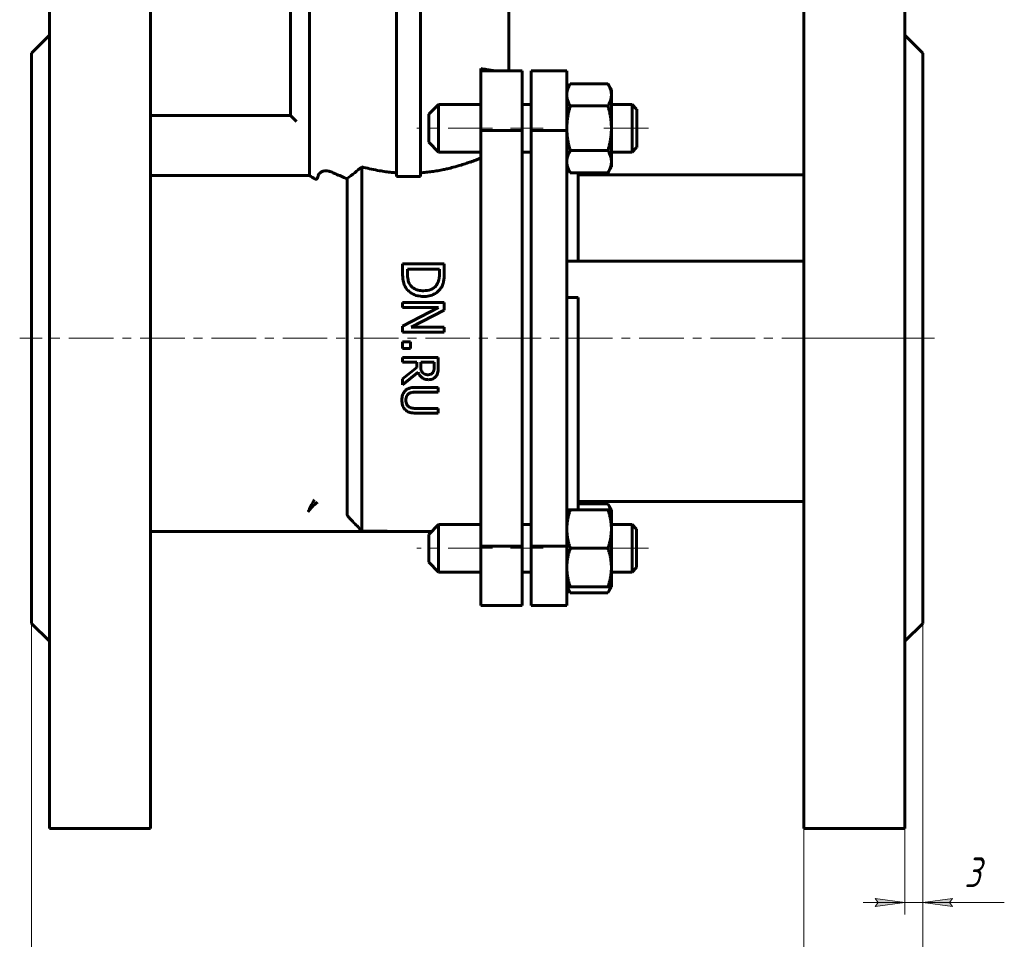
# Model space of a CAD drawing. Header units: millimetres. Extents: x 0 to 601, y 0 to 420.
# Tile 3 of 5: x 172 to 338, y 157 to 312. Entities that reach past the tile are written whole.
import ezdxf

# ---------------------------------------------------------------- set-up
doc = ezdxf.new("R2010")
doc.units = ezdxf.units.MM
for name, pattern in [('K5LT_AXLED', [12, 7.5, -1.5, 1.5, -1.5]), ('K5LT_BASIC', [0]), ('K5LT_THIN', [0])]:
    doc.linetypes.add(name, pattern=pattern)
doc.layers.add('Системный слой', color=7, linetype='Continuous')
doc.layers.add('Системный слой (1)', color=7, linetype='Continuous', true_color=0x6c6c6c)
doc.styles.add('KDIMTEXTSTYLE', font='txt', dxfattribs={"width": 0.96, "oblique": 15, "height": 5})
doc.styles.add('KTEXTSTYLE', font='txt', dxfattribs={"width": 0.96, "height": 5})
doc.dimstyles.new('KDIMSTYLE (1.00)', dxfattribs={"dimtxt": 5, "dimasz": 1, "dimexe": 2, "dimexo": 0, "dimgap": 1, "dimtad": 1, "dimtxsty": 'KDIMTEXTSTYLE', "dimsah": 1, "dimcen": 0, "dimdle": 1, "dimadec": 0, "dimazin": 0, "dimtfac": 0.667, "dimtmove": 0, "dimatfit": 3, "dimfxl": 1, "dimtvp": 1, "dimtolj": 1, "dimtzin": 0, "dimarcsym": 0})

# ---------------------------------------------------------------- blocks, each defined once
blk = doc.blocks.new('U0')
at = {"layer": 'Системный слой (1)', "color": 143, "linetype": 'K5LT_BASIC', "lineweight": 60, "true_color": 0x33acca}
for p, q in [((271.61, 229.93), (271.42, 230.28)), ((271.76, 229.59), (271.61, 229.93)), ((271.87, 229.27), (271.76, 229.59))]:
    blk.add_line(p, q, dxfattribs=at)
blk = doc.blocks.new('U2')
at = {"layer": 'Системный слой (1)', "color": 143, "linetype": 'K5LT_BASIC', "lineweight": 60, "true_color": 0x33acca}
for p, q in [((276.26, 290.52), (276.26, 296.71)), ((276.26, 290.25), (276.26, 290.52))]:
    blk.add_line(p, q, dxfattribs=at)
blk = doc.blocks.new('U6')
at = {"layer": 'Системный слой (1)', "color": 143, "linetype": 'K5LT_BASIC', "lineweight": 60, "true_color": 0x33acca}
for p, q in [((271.42, 215.26), (271.61, 215.61)), ((271.61, 215.61), (271.76, 215.95)), ((271.76, 215.95), (271.87, 216.27))]:
    blk.add_line(p, q, dxfattribs=at)
blk = doc.blocks.new('U8')
at = {"layer": 'Системный слой (1)', "color": 143, "linetype": 'K5LT_BASIC', "lineweight": 60, "true_color": 0x33acca}
for p, q in [((264.63, 216.27), (264.75, 215.95)), ((264.75, 215.95), (264.9, 215.61)), ((264.9, 215.61), (265.08, 215.26))]:
    blk.add_line(p, q, dxfattribs=at)
blk = doc.blocks.new('D0')
at = {"layer": 'Системный слой (1)'}
for points in [[(174.4, 135.27), (179.4, 135.93), (178.9, 135.27), (179.4, 134.62)], [(324.4, 135.27), (319.4, 135.93), (319.9, 135.27), (319.4, 134.62)]]:
    blk.add_hatch(color=7, dxfattribs=at).paths.add_polyline_path(points)
at = {"layer": 'Системный слой (1)', "color": 7, "linetype": 'K5LT_THIN', "lineweight": 18, "true_color": 0xffffff}
for p, q in [((174.4, 210.13), (174.4, 133.27)), ((324.4, 210.13), (324.4, 133.27)), ((174.4, 135.27), (179.4, 135.93)), ((179.4, 135.93), (178.9, 135.27)), ((319.9, 135.27), (319.4, 135.93)), ((319.4, 135.93), (324.4, 135.27)), ((179.4, 134.62), (174.4, 135.27)), ((174.4, 135.27), (324.4, 135.27)), ((178.9, 135.27), (179.4, 134.62)), ((324.4, 135.27), (319.4, 134.62)), ((319.4, 134.62), (319.9, 135.27))]:
    blk.add_line(p, q, dxfattribs=at)
blk.add_wipeout([(244.46, 136.27), (244.46, 143.66), (253.95, 143.66), (253.95, 136.27)]).dxf.layer = 'Системный слой (1)'
at = {"layer": 'Системный слой (1)', "color": 7, "insert": (244.46, 142.86), "char_height": 5, "attachment_point": 1, "style": 'KTEXTSTYLE'}
blk.add_mtext('\\fArial|b0|c204|p34;\\H5.0;\\W1.000;\\Q15;\\fGOST Type AU|b0|i0|c204|p34;\\Q15;\\W0.960;150', dxfattribs=at)
blk = doc.blocks.new('KDIMARROW_01')
at = {"layer": 'Системный слой'}
blk.add_hatch(color=0, dxfattribs=at).paths.add_polyline_path([(-5, -0.66), (0, 0), (-5, 0.66), (-4.5, 0)])
at = {"layer": 'Системный слой', "color": 0, "linetype": 'K5LT_THIN', "lineweight": 18}
for p, q in [((-4.5, 0), (-5, 0.66)), ((-5, 0.66), (0, 0)), ((0, 0), (-5, -0.66)), ((-5, -0.66), (-4.5, 0))]:
    blk.add_line(p, q, dxfattribs=at)
at = {"layer": 'Системный слой (1)', "color": 0, "linetype": 'K5LT_THIN', "lineweight": 18}
blk.add_line((237.84, 73.86), (236.84, 73.86), dxfattribs=at)
blk = doc.blocks.new('D1')
at = {"layer": 'Системный слой (1)'}
for points in [[(304.4, 147.49), (309.4, 148.15), (308.9, 147.49), (309.4, 146.83)], [(324.4, 147.49), (319.4, 148.15), (319.9, 147.49), (319.4, 146.83)]]:
    blk.add_hatch(color=7, dxfattribs=at).paths.add_polyline_path(points)
at = {"layer": 'Системный слой (1)', "color": 7, "linetype": 'K5LT_THIN', "lineweight": 18, "true_color": 0xffffff}
for p, q in [((324.4, 210.13), (324.4, 145.49)), ((304.4, 175.63), (304.4, 145.49)), ((304.4, 147.49), (309.4, 148.15)), ((309.4, 148.15), (308.9, 147.49)), ((319.9, 147.49), (319.4, 148.15)), ((319.4, 148.15), (324.4, 147.49)), ((309.4, 146.83), (304.4, 147.49)), ((304.4, 147.49), (324.4, 147.49)), ((308.9, 147.49), (309.4, 146.83)), ((324.4, 147.49), (319.4, 146.83)), ((319.4, 146.83), (319.9, 147.49))]:
    blk.add_line(p, q, dxfattribs=at)
blk.add_wipeout([(310.32, 148.49), (310.32, 155.87), (318.16, 155.87), (318.16, 148.49)]).dxf.layer = 'Системный слой (1)'
at = {"layer": 'Системный слой (1)', "color": 7, "insert": (310.32, 155.08), "char_height": 5, "attachment_point": 1, "style": 'KTEXTSTYLE'}
blk.add_mtext('\\fArial|b0|c204|p34;\\H5.0;\\W1.000;\\Q15;\\fGOST Type AU|b0|i0|c204|p34;\\Q15;\\W0.960;20', dxfattribs=at)
blk = doc.blocks.new('D2')
at = {"layer": 'Системный слой (1)'}
for points in [[(316.4, 162.49), (321.4, 163.15), (316.4, 163.81), (316.9, 163.15)], [(328.9, 163.15), (329.4, 163.81), (324.4, 163.15), (329.4, 162.49)]]:
    blk.add_hatch(color=7, dxfattribs=at).paths.add_polyline_path(points)
at = {"layer": 'Системный слой (1)', "color": 7, "linetype": 'K5LT_THIN', "lineweight": 18, "true_color": 0xffffff}
for p, q in [((324.4, 210.13), (324.4, 161.15)), ((321.4, 175.63), (321.4, 161.15)), ((321.4, 163.15), (314.4, 163.15)), ((321.4, 163.15), (316.4, 163.81)), ((316.4, 163.81), (316.9, 163.15)), ((316.9, 163.15), (316.4, 162.49)), ((316.4, 162.49), (321.4, 163.15)), ((321.4, 163.15), (324.4, 163.15)), ((329.4, 163.81), (324.4, 163.15)), ((324.4, 163.15), (329.4, 162.49)), ((324.4, 163.15), (331.4, 163.15)), ((324.4, 163.15), (329.41, 163.15)), ((328.9, 163.15), (329.4, 163.81)), ((329.4, 162.49), (328.9, 163.15)), ((329.41, 163.15), (338.14, 163.15))]:
    blk.add_line(p, q, dxfattribs=at)
blk.add_wipeout([(331.41, 164.15), (331.41, 171.53), (335.95, 171.53), (335.95, 164.15)]).dxf.layer = 'Системный слой (1)'
at = {"layer": 'Системный слой (1)', "color": 7, "insert": (331.41, 170.74), "char_height": 5, "attachment_point": 1, "style": 'KTEXTSTYLE'}
blk.add_mtext('\\fArial|b0|c204|p34;\\H5.0;\\W1.000;\\Q15;\\fGOST Type AU|b0|i0|c204|p34;\\Q15;\\W0.960;3', dxfattribs=at)

msp = doc.modelspace()

# ---------------------------------------------------------------- linework, layer by layer
at = {"layer": 'Системный слой (1)', "color": 143, "linetype": 'K5LT_BASIC', "lineweight": 60, "true_color": 0x33acca}
for p, q in [((177.402, 340.625), (177.402, 175.625)), ((194.402, 340.625), (194.402, 175.625)), ((217.977, 340.731), (217.977, 295.625)), ((304.402, 340.625), (304.402, 175.625)), ((321.402, 175.625), (321.402, 340.625)), ((221.163, 285.511), (221.163, 325.731)), ((235.845, 325.731), (235.845, 285.375)), ((239.845, 325.731), (239.845, 285.375)), ((254.712, 325.733), (254.712, 303.125)), ((177.402, 309.125), (174.402, 306.125)), ((324.402, 306.125), (321.402, 309.125)), ((174.402, 306.125), (174.402, 210.125)), ((324.402, 306.125), (324.402, 210.125)), ((250.002, 303.125), (250.002, 303.512)), ((250.002, 303.125), (257.002, 303.125)), ((250.002, 293.125), (250.002, 303.125)), ((257.002, 303.125), (257.002, 293.125)), ((258.502, 303.125), (264.502, 303.125)), ((258.502, 303.125), (258.502, 293.125)), ((264.502, 303.125), (264.502, 293.125)), ((264.502, 299.98), (265.083, 300.986)), ((271.422, 300.986), (265.083, 300.986)), ((272.002, 299.98), (271.422, 300.986)), ((272.002, 299.98), (272.002, 299.11)), ((272.002, 299.11), (272.002, 293.48)), ((241.257, 295.83), (242.907, 297.48)), ((242.907, 289.815), (242.907, 297.48)), ((242.907, 297.48), (250.002, 297.48)), ((257.002, 297.48), (258.502, 297.48)), ((271.422, 297.233), (265.083, 297.233)), ((272.002, 297.48), (275.49, 297.48)), ((276.257, 296.714), (275.49, 297.48)), ((275.49, 297.48), (275.49, 289.815)), ((217.977, 295.625), (194.402, 295.625)), ((218.977, 294.625), (217.977, 295.625)), ((241.257, 295.83), (241.257, 291.327)), ((272.002, 293.48), (272.002, 287.851)), ((250.002, 293.125), (257.002, 293.125)), ((250.002, 286.409), (250.002, 293.125)), ((257.002, 286.409), (257.002, 293.125)), ((258.502, 293.125), (258.502, 286.409)), ((258.502, 293.125), (264.502, 293.125)), ((264.502, 293.125), (264.502, 286.409)), ((241.257, 291.327), (241.257, 291.13)), ((241.257, 291.13), (242.907, 289.48)), ((276.257, 290.247), (275.49, 289.48)), ((242.907, 289.48), (242.907, 289.815)), ((242.907, 289.48), (250.002, 289.48)), ((257.002, 289.48), (258.502, 289.48)), ((271.422, 289.728), (265.083, 289.728)), ((272.002, 289.48), (275.49, 289.48)), ((275.49, 289.815), (275.49, 289.48)), ((230.002, 225.682), (230.002, 286.991)), ((264.502, 286.98), (265.083, 285.975)), ((272.002, 286.98), (271.422, 285.975)), ((272.002, 287.851), (272.002, 286.98)), ((221.163, 285.511), (194.402, 285.511)), ((239.845, 285.375), (235.845, 285.375)), ((250.002, 229.841), (250.002, 286.409)), ((257.002, 286.409), (257.002, 229.841)), ((258.502, 286.409), (258.502, 229.841)), ((264.502, 286.409), (264.502, 229.841)), ((271.422, 285.975), (265.083, 285.975)), ((266.402, 271.118), (266.402, 285.975)), ((304.402, 285.625), (266.402, 285.625)), ((227.502, 285.004), (227.502, 228.423)), ((243.863, 270.682), (236.863, 270.682)), ((236.863, 270.682), (236.863, 269.071)), ((243.863, 269.088), (243.863, 270.682)), ((304.402, 271.118), (264.502, 271.118)), ((237.668, 269.751), (243.057, 269.751)), ((237.668, 269.042), (237.668, 269.751)), ((243.057, 269.751), (243.057, 269.042)), ((243.863, 264.152), (236.863, 264.152)), ((236.863, 264.152), (236.863, 263.284)), ((243.863, 262.831), (243.863, 264.152)), ((266.402, 264.984), (264.502, 264.984)), ((266.402, 229.27), (266.402, 264.984)), ((242.899, 263.284), (236.863, 260.187)), ((236.863, 263.284), (242.899, 263.284)), ((238.321, 260.011), (243.863, 262.831)), ((236.863, 260.187), (236.863, 259.143)), ((236.863, 259.143), (243.863, 259.143)), ((243.863, 260.011), (238.321, 260.011)), ((243.863, 259.143), (243.863, 260.011)), ((236.863, 257.544), (236.863, 256.421)), ((238.202, 257.544), (236.863, 257.544)), ((238.202, 256.421), (238.202, 257.544)), ((236.863, 256.421), (238.202, 256.421)), ((242.863, 254.911), (236.863, 254.911)), ((236.863, 254.911), (236.863, 254.113)), ((236.863, 254.113), (239.25, 254.113)), ((239.25, 254.113), (239.25, 253.199)), ((239.916, 254.113), (242.173, 254.113)), ((239.916, 253.413), (239.916, 254.113)), ((242.173, 254.113), (242.173, 253.321)), ((242.863, 253.365), (242.863, 254.911)), ((239.25, 253.199), (236.863, 251.303)), ((236.863, 250.267), (239.474, 252.402)), ((236.863, 251.303), (236.863, 250.267)), ((242.863, 249.864), (239.119, 249.864)), ((239.119, 249.066), (242.863, 249.066)), ((242.863, 249.066), (242.863, 249.864)), ((242.863, 246.319), (239.1, 246.319)), ((239.119, 245.522), (242.863, 245.522)), ((242.863, 245.522), (242.863, 246.319)), ((304.402, 230.625), (266.402, 230.625)), ((250.002, 223.125), (250.002, 229.841)), ((257.002, 223.125), (257.002, 229.841)), ((258.502, 229.841), (258.502, 223.125)), ((264.502, 229.841), (264.502, 223.125)), ((264.502, 229.27), (265.083, 229.27)), ((271.422, 229.27), (265.083, 229.27)), ((271.422, 230.275), (266.402, 230.275)), ((272.002, 229.27), (271.422, 230.275)), ((271.422, 229.27), (272.002, 229.27)), ((272.002, 229.27), (272.002, 226.02)), ((194.402, 225.59), (234.252, 225.59)), ((230.002, 225.682), (234.252, 225.682)), ((234.252, 225.59), (234.252, 225.682)), ((234.252, 225.625), (241.762, 225.625)), ((241.257, 225.12), (242.907, 226.77)), ((242.907, 226.77), (250.002, 226.77)), ((242.907, 224.371), (242.907, 226.77)), ((257.002, 226.77), (258.502, 226.77)), ((272.002, 226.77), (275.49, 226.77)), ((272.002, 226.02), (272.002, 219.52)), ((276.257, 226.003), (275.49, 226.77)), ((275.49, 226.77), (275.49, 224.371)), ((276.257, 219.537), (276.257, 226.003)), ((241.257, 225.12), (241.257, 223.711)), ((242.907, 218.77), (242.907, 224.371)), ((275.49, 224.371), (275.49, 218.77)), ((241.257, 223.711), (241.257, 220.42)), ((250.002, 213.125), (250.002, 223.125)), ((250.002, 223.125), (257.002, 223.125)), ((257.002, 223.125), (257.002, 213.125)), ((258.502, 223.125), (258.502, 213.125)), ((258.502, 223.125), (264.502, 223.125)), ((264.502, 223.125), (264.502, 213.125)), ((271.422, 222.77), (265.083, 222.77)), ((241.257, 220.42), (242.907, 218.77)), ((272.002, 219.52), (272.002, 216.27)), ((276.257, 219.537), (275.49, 218.77)), ((242.907, 218.77), (250.002, 218.77)), ((257.002, 218.77), (258.502, 218.77)), ((257.002, 218.77), (258.502, 218.77)), ((272.002, 218.77), (275.49, 218.77)), ((264.502, 216.27), (265.083, 215.264)), ((265.083, 216.27), (264.502, 216.27)), ((271.422, 216.27), (265.083, 216.27)), ((272.002, 216.27), (271.422, 216.27)), ((272.002, 216.27), (271.422, 215.264)), ((271.422, 215.264), (265.083, 215.264)), ((250.002, 213.125), (257.002, 213.125)), ((258.502, 213.125), (264.502, 213.125)), ((177.402, 207.125), (174.402, 210.125)), ((324.402, 210.125), (321.402, 207.125)), ((177.402, 175.625), (194.402, 175.625)), ((321.402, 175.625), (304.402, 175.625))]:
    msp.add_line(p, q, dxfattribs=at)
at = {"layer": 'Системный слой (1)', "color": 30, "linetype": 'K5LT_AXLED', "lineweight": 18, "true_color": 0xff8000}
for p, q in [((252.002, 293.48), (239.257, 293.48)), ((260.502, 293.48), (255.002, 293.48)), ((278.257, 293.48), (270.002, 293.48)), ((320.185, 258.125), (172.402, 258.125)), ((326.402, 258.125), (302.402, 258.125)), ((252.002, 222.77), (239.257, 222.77)), ((260.502, 222.77), (255.002, 222.77)), ((278.257, 222.77), (270.002, 222.77))]:
    msp.add_line(p, q, dxfattribs=at)
at = {"layer": 'Системный слой (1)', "color": 143, "linetype": 'K5LT_BASIC', "lineweight": 60, "true_color": 0x33acca}
for points, knots in [([(250.002, 303.512), (250.337, 303.463), (250.942, 303.372), (251.75, 303.242), (252.216, 303.163), (252.437, 303.125)], [0, 0, 0, 0, 2.1335648, 4.0567748, 6, 6, 6, 6]), ([(250.002, 288.449), (249.736, 288.342), (249.182, 288.126), (248.385, 287.835), (247.557, 287.551), (246.61, 287.249), (245.523, 286.94), (244.529, 286.694), (243.653, 286.502), (242.782, 286.335), (241.8, 286.18), (240.821, 286.059), (240.169, 286), (239.845, 285.977)], [0, 0, 0, 0, 1.4807118, 2.9353485, 3.8872806, 5.2862229, 7.0711379, 8.3601391, 9.1989912, 10.4298106, 11.635262, 12.8242895, 14, 14, 14, 14]), ([(227.502, 285.004), (227.933, 285.319), (228.769, 285.959), (229.601, 286.648), (230.002, 286.991)], [0, 0, 0, 0, 2.5794266, 5, 5, 5, 5]), ([(235.845, 285.977), (235.557, 285.998), (234.948, 286.051), (233.983, 286.166), (232.854, 286.342), (231.623, 286.584), (230.647, 286.819), (230.119, 286.959), (230.002, 286.991)], [0, 0, 0, 0, 1.2817982, 2.716677, 4.3168142, 6.3899099, 8.4158891, 9, 9, 9, 9]), ([(222.044, 284.984), (221.881, 285.08), (221.601, 285.247), (221.326, 285.412), (221.204, 285.487), (221.163, 285.511)], [0, 0, 0, 0, 2.3655114, 4.6005602, 6, 6, 6, 6]), ([(222.044, 284.984), (222.065, 284.972), (222.1, 284.953), (222.147, 284.934), (222.181, 284.923), (222.214, 284.914), (222.244, 284.909), (222.275, 284.906), (222.302, 284.906), (222.332, 284.909), (222.367, 284.916), (222.404, 284.931), (222.434, 284.948), (222.459, 284.969), (222.478, 284.99), (222.496, 285.015), (222.511, 285.043), (222.523, 285.072), (222.532, 285.101), (222.535, 285.118), (222.537, 285.128)], [0, 0, 0, 0, 2.3222687, 4.1211663, 6.0350995, 6.9845627, 8.7608553, 10.1904353, 11.3172772, 12.322842, 14.0268754, 15.2870973, 16.3549319, 17.2513566, 18.0623172, 18.6446186, 19.3491562, 20.1632254, 20.4744715, 21, 21, 21, 21]), ([(222.537, 285.128), (222.559, 285.249), (222.61, 285.427), (222.712, 285.648), (222.79, 285.765), (222.858, 285.851), (222.906, 285.906), (222.967, 285.966), (223.045, 286.033), (223.157, 286.114), (223.318, 286.198), (223.503, 286.262), (223.714, 286.306), (223.992, 286.324), (224.308, 286.291), (224.659, 286.202), (224.876, 286.119), (225.002, 286.061)], [0, 0, 0, 0, 1.709305, 2.8039, 4.1725029, 4.3814624, 5.0224405, 5.7090494, 6.2007993, 7.2509988, 8.6406145, 9.9528747, 11.1533147, 12.7139706, 14.8591511, 16.213511, 18, 18, 18, 18]), ([(227.502, 285.004), (227.155, 285.137), (226.494, 285.403), (225.673, 285.757), (225.193, 285.973), (225.002, 286.061)], [0, 0, 0, 0, 2.2460563, 4.4580274, 6, 6, 6, 6]), ([(236.863, 269.071), (236.863, 268.666), (236.882, 268.217), (236.989, 267.585), (237.063, 267.26), (237.317, 266.77), (237.369, 266.68), (237.425, 266.592)], [-0.41188402, -0.41188402, -0.41188402, -0.41188402, -0.17051819, -0.17051819, -0.0319545, -0.0319545, 0, 0, 0, 0]), ([(238.134, 267.108), (237.883, 267.465), (237.801, 267.798), (237.693, 268.308), (237.668, 268.686), (237.668, 269.042)], [-0.1635025, -0.1635025, -0.1635025, -0.1635025, -0.1128869, -0.1128869, 0, 0, 0, 0]), ([(243.057, 269.042), (243.057, 268.954), (243.056, 268.871), (243.05, 268.708), (243.046, 268.63), (243.03, 268.419), (243.016, 268.305), (242.994, 268.164), (242.986, 268.122), (242.973, 268.054), (242.967, 268.026), (242.96, 267.997), (242.959, 267.994), (242.958, 267.989), (242.958, 267.987), (242.891, 267.707), (242.785, 267.443), (242.638, 267.193)], [-0.14252698, -0.14252698, -0.14252698, -0.14252698, -0.13430979, -0.13430979, -0.12520746, -0.12520746, -0.10763354, -0.10763354, -0.09884658, -0.09884658, -0.09126521, -0.09126521, -0.09005961, -0.09005961, -0.08962824, -0.08962824, 0, 0, 0, 0]), ([(243.307, 266.58), (243.404, 266.727), (243.484, 266.884), (243.6, 267.163), (243.642, 267.283), (243.69, 267.444), (243.702, 267.489), (243.729, 267.591), (243.743, 267.65), (243.778, 267.824), (243.798, 267.95), (243.826, 268.196), (243.835, 268.301), (243.847, 268.483), (243.851, 268.553), (243.858, 268.729), (243.861, 268.832), (243.863, 268.986), (243.863, 269.037), (243.863, 269.088)], [-0.51650109, -0.51650109, -0.51650109, -0.51650109, -0.3639385, -0.3639385, -0.25373867, -0.25373867, -0.21607709, -0.21607709, -0.17630332, -0.17630332, -0.11239761, -0.11239761, -0.07188245, -0.07188245, -0.0484919, -0.0484919, -0.01608521, -0.01608521, 0, 0, 0, 0]), ([(240.369, 266.132), (240.068, 266.132), (239.758, 266.157), (239.246, 266.276), (238.97, 266.366), (238.472, 266.695), (238.284, 266.884), (238.134, 267.108)], [-0.31222928, -0.31222928, -0.31222928, -0.31222928, -0.18109586, -0.18109586, -0.08292804, -0.08292804, 0, 0, 0, 0]), ([(242.638, 267.193), (242.52, 267.001), (242.375, 266.83), (242.021, 266.537), (241.821, 266.424), (241.216, 266.186), (240.788, 266.132), (240.369, 266.132)], [-0.26486438, -0.26486438, -0.26486438, -0.26486438, -0.19554746, -0.19554746, -0.12570541, -0.12570541, 0, 0, 0, 0]), ([(237.425, 266.592), (237.559, 266.388), (237.718, 266.204), (238.091, 265.87), (238.301, 265.725), (238.847, 265.43), (239.287, 265.252), (240.039, 265.17), (240.198, 265.162), (240.357, 265.162)], [-0.47526605, -0.47526605, -0.47526605, -0.47526605, -0.35311727, -0.35311727, -0.22681488, -0.22681488, -0.04778508, -0.04778508, 0, 0, 0, 0]), ([(240.357, 265.162), (240.68, 265.162), (241.005, 265.19), (241.713, 265.342), (241.982, 265.464), (242.495, 265.726), (242.804, 265.962), (243.151, 266.361), (243.233, 266.468), (243.307, 266.58)], [-0.25818974, -0.25818974, -0.25818974, -0.25818974, -0.21497061, -0.21497061, -0.16137107, -0.16137107, -0.04130863, -0.04130863, 0, 0, 0, 0]), ([(239.474, 252.402), (239.558, 252.176), (239.674, 251.965), (239.929, 251.662), (240.08, 251.511), (240.478, 251.278), (240.69, 251.211), (241.019, 251.164), (241.127, 251.157), (241.234, 251.157)], [-0.28416655, -0.28416655, -0.28416655, -0.28416655, -0.1714386, -0.1714386, -0.0998347, -0.0998347, -0.03221767, -0.03221767, 0, 0, 0, 0]), ([(240.228, 252.329), (240.165, 252.392), (240.112, 252.462), (240.01, 252.652), (239.986, 252.752), (239.933, 252.995), (239.916, 253.207), (239.916, 253.413)], [-0.084206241, -0.084206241, -0.084206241, -0.084206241, -0.075326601, -0.075326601, -0.062538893, -0.062538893, 0, 0, 0, 0]), ([(241.171, 251.989), (241.058, 251.989), (240.945, 251.997), (240.763, 252.03), (240.7, 252.046), (240.637, 252.068), (240.632, 252.069), (240.6, 252.081), (240.574, 252.091), (240.427, 252.156), (240.32, 252.232), (240.228, 252.329)], [-0.092494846, -0.092494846, -0.092494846, -0.092494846, -0.066582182, -0.066582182, -0.049973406, -0.049973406, -0.048401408, -0.048401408, -0.040475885, -0.040475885, 0, 0, 0, 0]), ([(241.968, 252.368), (241.922, 252.3), (241.868, 252.238), (241.78, 252.167), (241.756, 252.149), (241.708, 252.119), (241.685, 252.105), (241.653, 252.089), (241.644, 252.085), (241.623, 252.075), (241.61, 252.07), (241.463, 252.01), (241.317, 251.989), (241.171, 251.989)], [-0.083674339, -0.083674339, -0.083674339, -0.083674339, -0.064803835, -0.064803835, -0.05772286, -0.05772286, -0.050558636, -0.050558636, -0.047851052, -0.047851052, -0.043897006, -0.043897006, 0, 0, 0, 0]), ([(242.173, 253.321), (242.173, 253.252), (242.171, 253.19), (242.164, 253.045), (242.158, 252.972), (242.146, 252.877), (242.138, 252.824), (242.13, 252.781), (242.124, 252.754), (242.122, 252.744), (242.09, 252.604), (242.042, 252.48), (241.968, 252.368)], [-0.069937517, -0.069937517, -0.069937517, -0.069937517, -0.063566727, -0.063566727, -0.053513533, -0.053513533, -0.047990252, -0.043460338, -0.043460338, -0.040623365, -0.040623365, 0, 0, 0, 0]), ([(242.547, 251.838), (242.633, 251.971), (242.702, 252.113), (242.778, 252.351), (242.812, 252.482), (242.848, 252.855), (242.855, 252.984), (242.862, 253.194), (242.863, 253.28), (242.863, 253.365)], [-0.27210092, -0.27210092, -0.27210092, -0.27210092, -0.13984505, -0.13984505, -0.06391343, -0.06391343, -0.02572008, -0.02572008, 0, 0, 0, 0]), ([(241.234, 251.157), (241.372, 251.157), (241.512, 251.169), (241.768, 251.224), (241.884, 251.264), (242.002, 251.327), (242.013, 251.333), (242.044, 251.351), (242.067, 251.365), (242.12, 251.399), (242.151, 251.42), (242.223, 251.474), (242.264, 251.508), (242.342, 251.581), (242.378, 251.618), (242.42, 251.668), (242.428, 251.676), (242.475, 251.734), (242.513, 251.785), (242.547, 251.838)], [-0.29150139, -0.29150139, -0.29150139, -0.29150139, -0.19008435, -0.19008435, -0.09995042, -0.09995042, -0.09158365, -0.09158365, -0.07706247, -0.07706247, -0.05987061, -0.05987061, -0.03955451, -0.03955451, -0.02266373, -0.02266373, -0.0192384, -0.0192384, 0, 0, 0, 0]), ([(237.291, 249.29), (237.124, 249.123), (237, 248.93), (236.841, 248.542), (236.769, 248.298), (236.739, 247.865), (236.737, 247.78), (236.737, 247.695)], [-0.27263209, -0.27263209, -0.27263209, -0.27263209, -0.13651584, -0.13651584, -0.0267232, -0.0267232, 0, 0, 0, 0]), ([(239.119, 249.864), (238.548, 249.864), (238.222, 249.789), (237.823, 249.671), (237.628, 249.573), (237.397, 249.392), (237.342, 249.343), (237.291, 249.29)], [-0.14776845, -0.14776845, -0.14776845, -0.14776845, -0.08935006, -0.08935006, -0.02247904, -0.02247904, 0, 0, 0, 0]), ([(237.417, 247.695), (237.417, 247.827), (237.427, 247.962), (237.463, 248.137), (237.474, 248.181), (237.5, 248.268), (237.515, 248.31), (237.535, 248.358), (237.538, 248.365), (237.548, 248.387), (237.556, 248.403), (237.621, 248.532), (237.697, 248.635), (237.83, 248.753), (237.868, 248.782), (237.908, 248.809)], [-0.1326365, -0.1326365, -0.1326365, -0.1326365, -0.09058022, -0.09058022, -0.07620971, -0.07620971, -0.06211136, -0.06211136, -0.05984578, -0.05984578, -0.05446054, -0.05446054, -0.01467273, -0.01467273, 0, 0, 0, 0]), ([(237.908, 248.809), (238.043, 248.898), (238.19, 248.96), (238.541, 249.044), (238.766, 249.058), (238.985, 249.065), (239.052, 249.066), (239.119, 249.066)], [-0.10342628, -0.10342628, -0.10342628, -0.10342628, -0.06569273, -0.06569273, -0.02010116, -0.02010116, 0, 0, 0, 0]), ([(236.737, 247.695), (236.737, 247.428), (236.76, 247.147), (236.913, 246.601), (237.039, 246.396), (237.202, 246.19), (237.245, 246.142), (237.291, 246.096)], [-0.13699224, -0.13699224, -0.13699224, -0.13699224, -0.082118, -0.082118, -0.02019665, -0.02019665, 0, 0, 0, 0]), ([(237.908, 246.577), (237.837, 246.624), (237.774, 246.679), (237.66, 246.809), (237.613, 246.881), (237.528, 247.049), (237.45, 247.229), (237.42, 247.575), (237.417, 247.635), (237.417, 247.695)], [-0.26221081, -0.26221081, -0.26221081, -0.26221081, -0.1875863, -0.1875863, -0.10981475, -0.10981475, -0.01902785, -0.01902785, 0, 0, 0, 0]), ([(237.291, 246.096), (237.379, 246.003), (237.478, 245.921), (237.697, 245.781), (237.814, 245.725), (238.152, 245.607), (238.449, 245.549), (238.924, 245.524), (239.022, 245.522), (239.119, 245.522)], [-0.27466186, -0.27466186, -0.27466186, -0.27466186, -0.20865278, -0.20865278, -0.14270552, -0.14270552, -0.02924033, -0.02924033, 0, 0, 0, 0]), ([(239.1, 246.319), (238.9, 246.319), (238.684, 246.329), (238.365, 246.38), (238.201, 246.415), (237.984, 246.53), (237.945, 246.553), (237.908, 246.577)], [-0.17417233, -0.17417233, -0.17417233, -0.17417233, -0.07489958, -0.07489958, -0.01360461, -0.01360461, 0, 0, 0, 0]), ([(222.032, 230.947), (222.012, 230.915), (221.931, 230.785), (221.594, 230.221), (221.226, 229.515), (220.973, 228.975), (220.972, 228.973), (220.971, 228.97)], [-0.23774061, -0.23774061, -0.23774061, -0.23774061, -0.19019249, -0.14264437, 0, 0, 0.00064525, 0.00064525, 0.00064525, 0.00064525]), ([(220.971, 228.97), (220.973, 228.972), (220.974, 228.975), (221.348, 229.439), (221.89, 230.012), (222.375, 230.425), (222.49, 230.516), (222.519, 230.538)], [-0.00064525, -0.00064525, -0.00064525, -0.00064525, 0, 0, 0.14264437, 0.19019249, 0.23774061, 0.23774061, 0.23774061, 0.23774061]), ([(227.502, 228.423), (227.502, 228.389), (227.55, 228.31), (227.725, 228.086), (227.85, 227.942), (228.175, 227.582), (228.415, 227.328), (228.839, 226.892), (229.014, 226.713), (229.185, 226.541)], [0.35237803, 0.35237803, 0.35237803, 0.35237803, 0.42361073, 0.42361073, 0.49484342, 0.49484342, 0.59979974, 0.59979974, 0.66957223, 0.66957223, 0.66957223, 0.66957223]), ([(229.185, 226.541), (229.268, 226.458), (229.352, 226.372), (229.559, 226.159), (229.678, 226.034), (229.858, 225.843), (229.935, 225.759), (229.993, 225.692), (229.998, 225.687), (230.002, 225.682)], [0.017684, 0.017684, 0.017684, 0.017684, 0.05133783, 0.05133783, 0.10267565, 0.10267565, 0.14487202, 0.14487202, 0.1485389, 0.1485389, 0.1485389, 0.1485389])]:
    msp.add_open_spline(points, degree=3, knots=knots, dxfattribs=at)
for points in [[(265.083, 300.986), (264.502, 299.98), (264.502, 299.11)], [(272.002, 299.11), (272.002, 299.98), (271.422, 300.986)], [(264.502, 299.11), (264.502, 298.239), (265.083, 297.233)], [(271.422, 297.233), (272.002, 298.239), (272.002, 299.11)], [(265.083, 297.233), (264.502, 295.222), (264.502, 293.48)], [(272.002, 293.48), (272.002, 295.222), (271.422, 297.233)], [(264.502, 293.48), (264.502, 291.739), (265.083, 289.728)], [(271.422, 289.728), (272.002, 291.739), (272.002, 293.48)], [(265.083, 289.728), (264.502, 288.722), (264.502, 287.851)], [(272.002, 287.851), (272.002, 288.722), (271.422, 289.728)], [(264.502, 287.851), (264.502, 286.98), (265.083, 285.975)], [(271.422, 285.975), (272.002, 286.98), (272.002, 287.851)], [(265.083, 229.27), (264.502, 227.528), (264.502, 226.02)], [(272.002, 226.02), (272.002, 227.528), (271.422, 229.27)], [(264.502, 226.02), (264.502, 224.511), (265.083, 222.77)], [(271.422, 222.77), (272.002, 224.511), (272.002, 226.02)], [(265.083, 222.77), (264.502, 221.028), (264.502, 219.52)], [(272.002, 219.52), (272.002, 221.028), (271.422, 222.77)], [(264.502, 219.52), (264.502, 218.011), (265.083, 216.27)], [(271.422, 216.27), (272.002, 218.011), (272.002, 219.52)]]:
    msp.add_rational_spline(points, [1, 1.0379548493, 1], degree=2, dxfattribs=at)

# ---------------------------------------------------------------- block references
at = {"layer": 'Системный слой (1)'}
for name in ['U2', 'U0', 'U8', 'U6']:
    msp.add_blockref(name, (0, 0), dxfattribs=at)

# ---------------------------------------------------------------- next in the draw order: dimensions: what is measured, and where the dimension line sits
at = {"layer": 'Системный слой (1)', "color": 7}
dim = msp.add_linear_dim(base=(174.402, 135.274), p1=(324.402, 210.125), p2=(174.402, 210.125), dimstyle='KDIMSTYLE (1.00)', override={"dimexo": 0, "dimpost": '\\fGOST Type AU|b0|c204|p34;\\H5.0;\\W0.960;\\Q15;<>', "dimblk1": 'KDIMARROW_01', "dimblk2": 'KDIMARROW_01', "dimse1": 0, "dimse2": 0, "dimclrt": 7, "dimtol": 1, "dimtp": 0, "dimtm": 0, "dimtdec": 5, "dimtolj": 1}, dxfattribs=at)
dim.commit()
dim.dimension.update_dxf_attribs({"geometry": 'D0', "text_midpoint": (249.402, 135.274), "dimtype": 160})

# ---------------------------------------------------------------- next in the draw order: dimensions: what is measured, and where the dimension line sits
dim = msp.add_linear_dim(base=(304.402, 147.488), p1=(324.402, 210.125), p2=(304.402, 175.625), dimstyle='KDIMSTYLE (1.00)', override={"dimexo": 0, "dimpost": '\\fGOST Type AU|b0|c204|p34;\\H5.0;\\W0.960;\\Q15;<>', "dimblk1": 'KDIMARROW_01', "dimblk2": 'KDIMARROW_01', "dimse1": 0, "dimse2": 0, "dimclrt": 7, "dimtol": 1, "dimtp": 0, "dimtm": 0, "dimtdec": 5, "dimtolj": 1}, dxfattribs=at)
dim.commit()
dim.dimension.update_dxf_attribs({"geometry": 'D1', "text_midpoint": (314.402, 147.488), "dimtype": 160})

# ---------------------------------------------------------------- next in the draw order: dimensions: what is measured, and where the dimension line sits
dim = msp.add_linear_dim(base=(321.402, 163.152), p1=(324.402, 210.125), p2=(321.402, 175.625), dimstyle='KDIMSTYLE (1.00)', override={"dimexo": 0, "dimtoh": 1, "dimpost": '\\fGOST Type AU|b0|c204|p34;\\H5.0;\\W0.960;\\Q15;<>', "dimblk1": 'KDIMARROW_01', "dimblk2": 'KDIMARROW_01', "dimse1": 0, "dimse2": 0, "dimclrt": 7, "dimtol": 1, "dimtp": 0, "dimtm": 0, "dimtdec": 5, "dimtmove": 1, "dimtolj": 1}, dxfattribs=at)
dim.commit()
dim.dimension.update_dxf_attribs({"geometry": 'D2', "text_midpoint": (333.777, 163.152), "dimtype": 160})

doc.saveas('drawing.dxf')
